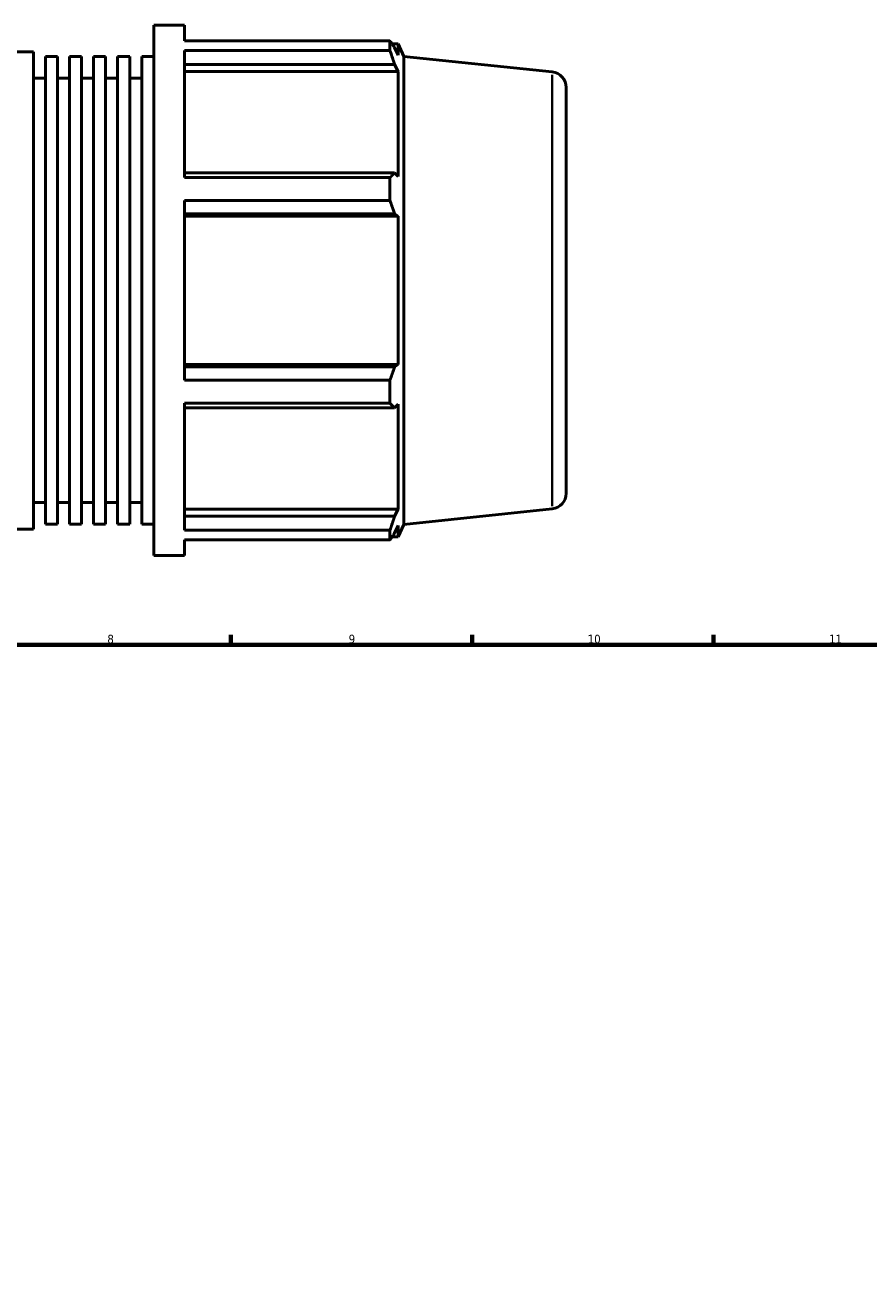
# Model space of a CAD drawing. Header units: millimetres. Extents: x -309 to 1148, y -58 to 854.
# Tile 7 of 9: x 501 to 746, y 388 to 754. Entities that reach past the tile are written whole.
import ezdxf

# ---------------------------------------------------------------- set-up
doc = ezdxf.new("R2010")
doc.units = ezdxf.units.MM
for name, color, linetype, lineweight in [('Border (ISO)', 7, 'Continuous', 70), ('Visible (ISO)', 7, 'Continuous', 50), ('Visible Narrow (ISO)', 7, 'Continuous', 35)]:
    doc.layers.add(name, color=color, linetype=linetype, lineweight=lineweight)
doc.styles.add('Note Text (ISO)', font='tahoma.ttf')

# ---------------------------------------------------------------- blocks, each defined once
blk = doc.blocks.new('Borders Default Border')
at = {"layer": 'Border (ISO)'}
for p, q in [((560.67, 574), (560.67, 576.9)), ((630.75, 574), (630.75, 576.9)), ((700.83, 574), (700.83, 576.9))]:
    blk.add_line(p, q, dxfattribs=at)
at = {"layer": 'Border (ISO)', "flags": 128}
blk.add_lwpolyline([(20, 20), (20, 574), (821, 574), (821, 20), (20, 20)], dxfattribs=at)
at = {"layer": 'Border (ISO)', "color": 232, "true_color": 0xca0064, "char_height": 2.5, "attachment_point": 7, "style": 'Note Text (ISO)'}
for s, insert in [('8', (524.81, 574.34)), ('9', (594.88, 574.35)), ('10', (664.29, 574.35)), ('11', (734.37, 574.4))]:
    blk.add_mtext(s, dxfattribs=dict(at, insert=insert))

msp = doc.modelspace()

# ---------------------------------------------------------------- linework, layer by layer
at = {"layer": 'Visible (ISO)'}
for p, q in [((538.288, 599.884), (538.288, 753.884)), ((538.288, 753.884), (547.222, 753.884)), ((547.222, 749.336), (547.222, 753.884)), ((547.222, 749.336), (606.861, 749.336)), ((606.861, 746.551), (606.861, 749.336)), ((607.459, 748.494), (609.261, 748.494)), ((609.261, 745.18), (608.233, 747.383)), ((610.888, 744.839), (609.261, 748.494)), ((609.261, 745.18), (609.261, 748.494)), ((498.603, 746.184), (503.317, 746.184)), ((503.317, 607.584), (503.317, 746.184)), ((506.814, 608.97), (506.814, 744.798)), ((506.814, 744.798), (510.311, 744.798)), ((510.311, 608.97), (510.311, 744.798)), ((513.808, 608.97), (513.808, 744.798)), ((513.808, 744.798), (517.306, 744.798)), ((517.306, 608.97), (517.306, 744.798)), ((520.803, 608.97), (520.803, 744.798)), ((520.803, 744.798), (524.3, 744.798)), ((524.3, 608.97), (524.3, 744.798)), ((527.797, 608.97), (527.797, 744.798)), ((527.797, 744.798), (531.294, 744.798)), ((531.294, 608.97), (531.294, 744.798)), ((534.791, 608.97), (534.791, 744.798)), ((534.791, 744.798), (538.288, 744.798)), ((547.222, 709.679), (547.222, 746.551)), ((606.861, 746.551), (547.222, 746.551)), ((610.888, 608.929), (610.888, 744.839)), ((654.002, 740.308), (610.888, 744.839)), ((547.222, 742.452), (608.233, 742.452)), ((547.222, 740.403), (609.261, 740.403)), ((608.233, 742.452), (609.261, 740.403)), ((609.261, 709.95), (609.261, 740.403)), ((503.317, 738.484), (506.814, 738.484)), ((510.311, 738.484), (513.808, 738.484)), ((517.306, 738.484), (520.803, 738.484)), ((524.3, 738.484), (527.797, 738.484)), ((531.294, 738.484), (534.791, 738.484)), ((658.031, 735.833), (658.031, 617.936)), ((608.233, 711.017), (547.222, 711.017)), ((609.261, 709.95), (608.233, 711.017)), ((547.222, 709.679), (606.861, 709.679)), ((606.861, 702.957), (606.861, 709.679)), ((547.222, 650.812), (547.222, 702.957)), ((606.861, 702.957), (547.222, 702.957)), ((547.222, 699.113), (608.233, 699.113)), ((547.222, 698.418), (609.261, 698.418)), ((608.233, 699.113), (609.261, 698.418)), ((609.261, 655.351), (609.261, 698.418)), ((547.222, 655.351), (609.261, 655.351)), ((608.233, 654.656), (547.222, 654.656)), ((609.261, 655.351), (608.233, 654.656)), ((547.222, 650.812), (606.861, 650.812)), ((606.861, 644.09), (606.861, 650.812)), ((547.222, 607.217), (547.222, 644.09)), ((606.861, 644.09), (547.222, 644.09)), ((547.222, 642.752), (608.233, 642.752)), ((608.233, 642.752), (609.261, 643.819)), ((609.261, 613.365), (609.261, 643.819)), ((503.317, 615.284), (506.814, 615.284)), ((510.311, 615.284), (513.808, 615.284)), ((517.306, 615.284), (520.803, 615.284)), ((524.3, 615.284), (527.797, 615.284)), ((531.294, 615.284), (534.791, 615.284)), ((547.222, 613.365), (609.261, 613.365)), ((609.261, 613.365), (608.233, 611.316)), ((654.002, 613.461), (610.888, 608.929)), ((506.814, 608.97), (510.311, 608.97)), ((513.808, 608.97), (517.306, 608.97)), ((520.803, 608.97), (524.3, 608.97)), ((527.797, 608.97), (531.294, 608.97)), ((534.791, 608.97), (538.288, 608.97)), ((608.233, 611.316), (547.222, 611.316)), ((608.233, 606.386), (609.261, 608.589)), ((610.888, 608.929), (609.261, 605.274)), ((609.261, 605.274), (609.261, 608.589)), ((498.603, 607.584), (503.317, 607.584)), ((547.222, 607.217), (606.861, 607.217)), ((606.861, 604.433), (606.861, 607.217)), ((607.459, 605.274), (609.261, 605.274)), ((547.222, 599.884), (547.222, 604.433)), ((606.861, 604.433), (547.222, 604.433)), ((538.288, 599.884), (547.222, 599.884))]:
    msp.add_line(p, q, dxfattribs=at)
for centre, start, end in [((653.531, 735.833), 0, 84), ((653.531, 617.936), 276, 0)]:
    msp.add_arc(centre, 4.5, start, end, dxfattribs=at)
for points, weights in [([(606.861, 749.336), (607.574, 748.34), (608.233, 747.383)], [1, 1.00131168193, 1.00180661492]), ([(608.233, 742.452), (607.574, 744.46), (606.861, 746.551)], [1.00180661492, 1.00131168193, 1]), ([(606.861, 709.679), (607.574, 710.362), (608.233, 711.017)], [1, 1.00131168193, 1.00180661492]), ([(608.233, 699.113), (607.574, 700.996), (606.861, 702.957)], [1.00180661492, 1.00131168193, 1]), ([(606.861, 650.812), (607.574, 652.773), (608.233, 654.656)], [1, 1.00131168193, 1.00180661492]), ([(608.233, 642.752), (607.574, 643.407), (606.861, 644.09)], [1.00180661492, 1.00131168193, 1]), ([(606.861, 607.217), (607.574, 609.309), (608.233, 611.316)], [1, 1.00131168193, 1.00180661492]), ([(608.233, 606.386), (607.574, 605.429), (606.861, 604.433)], [1.00180661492, 1.00131168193, 1])]:
    msp.add_rational_spline(points, weights, degree=2, dxfattribs=at)
at = {"layer": 'Visible Narrow (ISO)'}
msp.add_line((654.002, 614.242), (654.002, 739.527), dxfattribs=at)

# ---------------------------------------------------------------- block references
msp.add_blockref('Borders Default Border', (0, 0))

doc.saveas('drawing.dxf')
